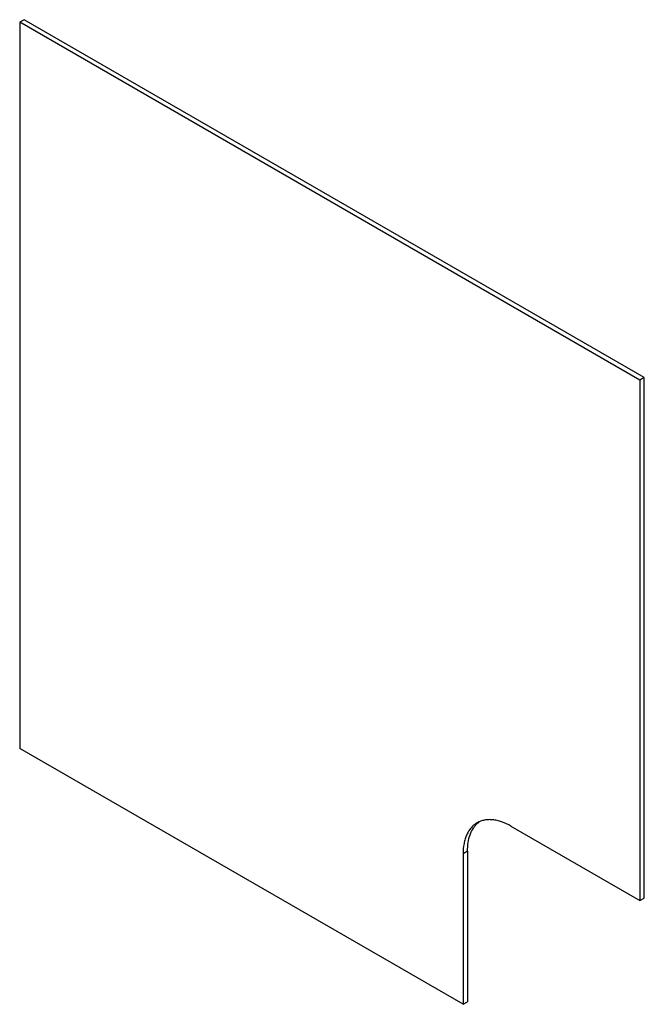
# Model space of a CAD drawing. Header units: millimetres. Extents: x 10 to 70, y 8.6 to 103.2.
import ezdxf

# ---------------------------------------------------------------- set-up
doc = ezdxf.new("R2010")
doc.units = ezdxf.units.MM
doc.header["$LTSCALE"] = 7.267352
doc.layers.get('0').update_dxf_attribs({"linetype": 'CONTINUOUS'})

msp = doc.modelspace()

# ---------------------------------------------------------------- linework, layer by layer
at = {"color": 7}
for p, q in [((10.47, 103.155), (10.046, 102.91)), ((70.009, 68.781), (10.47, 103.155)), ((10.046, 102.91), (10.046, 33.181)), ((69.584, 68.536), (10.046, 102.91)), ((70.009, 68.781), (69.584, 68.536)), ((69.584, 68.536), (69.584, 18.566)), ((70.009, 18.811), (70.009, 68.781)), ((52.614, 8.605), (10.046, 33.181)), ((57.21, 25.711), (69.584, 18.566)), ((53.038, 23.302), (52.614, 23.057)), ((52.614, 23.057), (52.614, 8.605)), ((53.038, 23.302), (53.038, 8.85)), ((69.584, 18.566), (70.009, 18.811)), ((52.614, 8.605), (53.038, 8.85))]:
    msp.add_line(p, q, dxfattribs=at)
msp.add_arc((55.506, 24.348), 2.232, 126.55568, 131.69586, dxfattribs=at)
for points, knots in [([(53.96, 26.032), (53.853, 25.971), (53.648, 25.828), (53.378, 25.562), (53.145, 25.245), (52.952, 24.883), (52.801, 24.478), (52.652, 23.87), (52.614, 23.386), (52.614, 23.057)], [0, 0, 0, 0, 0.108047, 0.218131, 0.332111, 0.4515, 0.577444, 0.710727, 1, 1, 1, 1]), ([(53.038, 23.302), (53.038, 23.584), (53.075, 24.124), (53.258, 24.878), (53.521, 25.425), (53.79, 25.788), (53.942, 25.944), (54.021, 26.015)], [0, 0, 0, 0, 0.284981, 0.544535, 0.780736, 0.892028, 1, 1, 1, 1]), ([(57.21, 25.711), (56.925, 25.875), (56.486, 26.084), (55.886, 26.259), (55.459, 26.33), (55.049, 26.345), (54.659, 26.301), (54.293, 26.2), (54.066, 26.094), (53.96, 26.032)], [0, 0, 0, 0, 0.289272, 0.422555, 0.548499, 0.667887, 0.781868, 0.891953, 1, 1, 1, 1])]:
    msp.add_open_spline(points, degree=3, knots=knots, dxfattribs=at)

doc.saveas('drawing.dxf')
